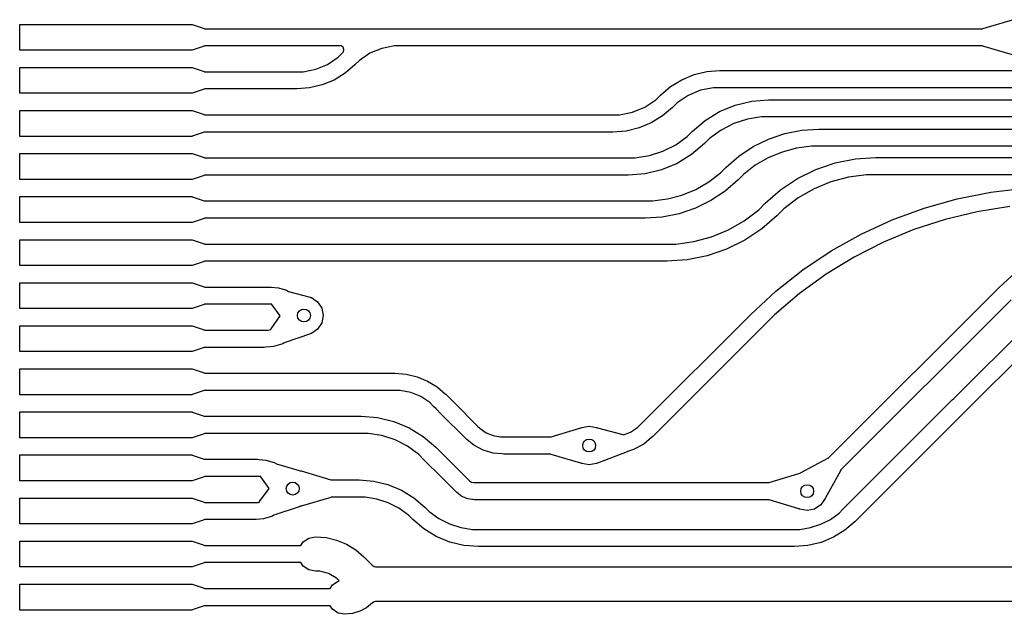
# Model space of a CAD drawing. Extents: x 123.6 to 185.8, y -114.3 to -69.
# Tile 1 of 16: x 123.6 to 135, y -92.9 to -86. Entities that reach past the tile are written whole.
import ezdxf

# ---------------------------------------------------------------- set-up
doc = ezdxf.new("R2010")
doc.units = 0
doc.layers.add('BLACK', color=7, linetype='CONTINUOUS')

msp = doc.modelspace()

# ---------------------------------------------------------------- linework, layer by layer
at = {"layer": 'BLACK', "linetype": 'CONTINUOUS'}
for p, q in [((123.57163, -86.306777), (123.57163, -86.006777)), ((123.57163, -86.006777), (125.57163, -86.006777)), ((125.57163, -86.006777), (125.57163, -86.007431)), ((125.57163, -86.007431), (125.574287, -86.007662)), ((125.574287, -86.007662), (125.71363, -86.05411)), ((134.748373, -86.054294), (135.093836, -85.951886)), ((125.71363, -86.05411), (125.716705, -86.056777)), ((125.716705, -86.056777), (127.286446, -86.056777)), ((127.286446, -86.056777), (127.993553, -86.056777)), ((127.993553, -86.056777), (134.744203, -86.056777)), ((134.744203, -86.056777), (134.748373, -86.054294)), ((125.71363, -86.259443), (125.57429, -86.30589)), ((125.717943, -86.256777), (125.71363, -86.259443)), ((127.286415, -86.256777), (125.717943, -86.256777)), ((127.300457, -86.256904), (127.286415, -86.256777)), ((127.323805, -86.272512), (127.300457, -86.256904)), ((127.91933, -86.256802), (127.773747, -86.285752)), ((127.993547, -86.256806), (127.91933, -86.256802)), ((127.993553, -86.256777), (127.993547, -86.256777)), ((127.993547, -86.256777), (127.993547, -86.256806)), ((134.745311, -86.256777), (127.993553, -86.256777)), ((134.748375, -86.259259), (134.745311, -86.256777)), ((135.093835, -86.361667), (134.748375, -86.259259)), ((125.57163, -86.306777), (123.57163, -86.306777)), ((125.57429, -86.30589), (125.57163, -86.30612)), ((125.57163, -86.30612), (125.57163, -86.306777)), ((127.266807, -86.38855), (127.319279, -86.336076)), ((127.31923, -86.336022), (127.329071, -86.326005)), ((127.319281, -86.336074), (127.31923, -86.336022)), ((127.319279, -86.336076), (127.319281, -86.336074)), ((127.33455, -86.29846), (127.323805, -86.272512)), ((127.329071, -86.326005), (127.33455, -86.29846)), ((127.63661, -86.34255), (127.51319, -86.425011)), ((127.773747, -86.285752), (127.63661, -86.34255)), ((127.006247, -86.527833), (127.143386, -86.471023)), ((127.143386, -86.471023), (127.266807, -86.38855)), ((127.460707, -86.477489), (127.346934, -86.574666)), ((127.460709, -86.477489), (127.460707, -86.477489)), ((127.460716, -86.477481), (127.460709, -86.477489)), ((127.460719, -86.47748), (127.460716, -86.477481)), ((127.51319, -86.425011), (127.460718, -86.477479)), ((127.460718, -86.477479), (127.460719, -86.47748)), ((123.57163, -86.806777), (123.57163, -86.506777)), ((123.57163, -86.506777), (125.57163, -86.506777)), ((125.57163, -86.506777), (125.57163, -86.507431)), ((125.57163, -86.507431), (125.574287, -86.507662)), ((125.574287, -86.507662), (125.71363, -86.55411)), ((125.71363, -86.55411), (125.716705, -86.556777)), ((125.716705, -86.556777), (126.786446, -86.556777)), ((126.786446, -86.556777), (126.786709, -86.556802)), ((126.786709, -86.556802), (126.860661, -86.556799)), ((126.860661, -86.556799), (127.006247, -86.527833)), ((127.346934, -86.574666), (127.219355, -86.652852)), ((131.254669, -86.648481), (131.39663, -86.589685)), ((131.39663, -86.589685), (131.54604, -86.553819)), ((131.54604, -86.553819), (131.697947, -86.541867)), ((131.697947, -86.541867), (131.699219, -86.541742)), ((131.699219, -86.541742), (142.845498, -86.541742)), ((127.081116, -86.710119), (126.935621, -86.745056)), ((127.219355, -86.652852), (127.081116, -86.710119)), ((131.123654, -86.72876), (131.254669, -86.648481)), ((125.57163, -86.806777), (123.57163, -86.806777)), ((125.57429, -86.80589), (125.57163, -86.80612)), ((125.57163, -86.80612), (125.57163, -86.806777)), ((125.71363, -86.759443), (125.57429, -86.80589)), ((125.717943, -86.756777), (125.71363, -86.759443)), ((126.786446, -86.756777), (125.717943, -86.756777)), ((126.786449, -86.756776), (126.786446, -86.756777)), ((126.786451, -86.756777), (126.786449, -86.756776)), ((126.935621, -86.745056), (126.786451, -86.756803)), ((126.786451, -86.756803), (126.786451, -86.756777)), ((130.952536, -86.882822), (131.006803, -86.828551)), ((131.006803, -86.828552), (131.006807, -86.828549)), ((131.006803, -86.828551), (131.006803, -86.828552)), ((131.006807, -86.828549), (131.00681, -86.828545)), ((131.00681, -86.828545), (131.123654, -86.72876)), ((131.330121, -86.830439), (131.202494, -86.915709)), ((131.471929, -86.771706), (131.330121, -86.830439)), ((131.622472, -86.741765), (131.471929, -86.771706)), ((131.699217, -86.741767), (131.622472, -86.741765)), ((131.699219, -86.741742), (131.699217, -86.741741)), ((131.699217, -86.741741), (131.699217, -86.741742)), ((131.699217, -86.741742), (131.699217, -86.741767)), ((142.845904, -86.741742), (131.699219, -86.741742)), ((130.824914, -86.968104), (130.952536, -86.882822)), ((131.202494, -86.915709), (131.148225, -86.969973)), ((131.693793, -87.018232), (131.875351, -86.943021)), ((131.875351, -86.943021), (132.066439, -86.897138)), ((132.066439, -86.897138), (132.262352, -86.881712)), ((132.262352, -86.881712), (132.262352, -86.881742)), ((132.262352, -86.881742), (132.262353, -86.881742)), ((132.262353, -86.881742), (132.262356, -86.881742)), ((132.262356, -86.881742), (142.644947, -86.881742)), ((123.57163, -87.306777), (123.57163, -87.006777)), ((123.57163, -87.006777), (125.57163, -87.006777)), ((125.57163, -87.006777), (125.57163, -87.007431)), ((125.57163, -87.007431), (125.574287, -87.007662)), ((125.574287, -87.007662), (125.71363, -87.05411)), ((125.71363, -87.05411), (125.716705, -87.056777)), ((125.716705, -87.056777), (130.455815, -87.056777)), ((130.455815, -87.056777), (130.456038, -87.056798)), ((130.456038, -87.056798), (130.532561, -87.056797)), ((130.532561, -87.056797), (130.683105, -87.026848)), ((130.683105, -87.026848), (130.824914, -86.968104)), ((131.14822, -86.969975), (131.031391, -87.069765)), ((131.148224, -86.969973), (131.14822, -86.969975)), ((131.148225, -86.969973), (131.148224, -86.969973)), ((131.526236, -87.120918), (131.693793, -87.018232)), ((130.900377, -87.150057), (130.758416, -87.208865)), ((131.031391, -87.069765), (130.900377, -87.150057)), ((131.376816, -87.24854), (131.526236, -87.120918)), ((131.858392, -87.158827), (131.710802, -87.234034)), ((132.01593, -87.107634), (131.858392, -87.158827)), ((132.179536, -87.081715), (132.01593, -87.107634)), ((132.262051, -87.081712), (132.179536, -87.081715)), ((132.262356, -87.081742), (132.262051, -87.081712)), ((132.26236, -87.081742), (132.262356, -87.081742)), ((142.64493, -87.081742), (132.26236, -87.081742)), ((125.71363, -87.259443), (125.57429, -87.30589)), ((125.717943, -87.256777), (125.71363, -87.259443)), ((130.455815, -87.256777), (125.717943, -87.256777)), ((130.455816, -87.256776), (130.455815, -87.256777)), ((130.455817, -87.256777), (130.455816, -87.256776)), ((130.609003, -87.24474), (130.455817, -87.256799)), ((130.455817, -87.256799), (130.455817, -87.256777)), ((130.758416, -87.208865), (130.609003, -87.24474)), ((131.318242, -87.307108), (131.376807, -87.248546)), ((131.376807, -87.248546), (131.376808, -87.248546)), ((131.376808, -87.248546), (131.376816, -87.24854)), ((131.710802, -87.234034), (131.576794, -87.331402)), ((132.261708, -87.337854), (132.450663, -87.27371)), ((132.450663, -87.27371), (132.646373, -87.234779)), ((132.646373, -87.234779), (132.845491, -87.221727)), ((132.845491, -87.221727), (132.845491, -87.221742)), ((132.845491, -87.221742), (132.845492, -87.221742)), ((132.845492, -87.221742), (142.40181, -87.221742)), ((125.57163, -87.306777), (123.57163, -87.306777)), ((125.57429, -87.30589), (125.57163, -87.30612)), ((125.57163, -87.30612), (125.57163, -87.306777)), ((131.036642, -87.479664), (131.184232, -87.404467)), ((131.184232, -87.404467), (131.318242, -87.307108)), ((131.518225, -87.389971), (131.36879, -87.517594)), ((131.518226, -87.389972), (131.518225, -87.389971)), ((131.518227, -87.389969), (131.518226, -87.389972)), ((131.51823, -87.389968), (131.518227, -87.389969)), ((131.576794, -87.331402), (131.51823, -87.389968)), ((132.082743, -87.426114), (132.261708, -87.337854)), ((123.57163, -87.806777), (123.57163, -87.506777)), ((123.57163, -87.506777), (125.57163, -87.506777)), ((125.57163, -87.506777), (125.57163, -87.507431)), ((125.57163, -87.507431), (125.574287, -87.507662)), ((125.574287, -87.507662), (125.71363, -87.55411)), ((130.879105, -87.530847), (131.036642, -87.479664)), ((131.36879, -87.517594), (131.201231, -87.620269)), ((131.916829, -87.536978), (132.082743, -87.426114)), ((132.418511, -87.489382), (132.257983, -87.555877)), ((132.586346, -87.444409), (132.418511, -87.489382)), ((132.758615, -87.421728), (132.586346, -87.444409)), ((132.845339, -87.421727), (132.758615, -87.421728)), ((132.845492, -87.421742), (132.845339, -87.421727)), ((132.845493, -87.421742), (132.845492, -87.421742)), ((142.401808, -87.421742), (132.845493, -87.421742)), ((125.71363, -87.55411), (125.716705, -87.556777)), ((125.716705, -87.556777), (130.632678, -87.556777)), ((130.632678, -87.556777), (130.632679, -87.556777)), ((130.632679, -87.556777), (130.63268, -87.556777)), ((130.63268, -87.556777), (130.63268, -87.556754)), ((130.63268, -87.556754), (130.715501, -87.556756)), ((130.715501, -87.556756), (130.879105, -87.530847)), ((131.201231, -87.620269), (131.019673, -87.695468)), ((131.766806, -87.668548), (131.916829, -87.536978)), ((132.257983, -87.555877), (132.107508, -87.642757)), ((132.81086, -87.689945), (133.035761, -87.6136)), ((133.035761, -87.6136), (133.268704, -87.567264)), ((133.268704, -87.567264), (133.505702, -87.55173)), ((133.505702, -87.55173), (133.505702, -87.551742)), ((133.505702, -87.551742), (142.141602, -87.551742)), ((130.828586, -87.741339), (130.633848, -87.756661)), ((131.019673, -87.695468), (130.828586, -87.741339)), ((131.567526, -87.835765), (131.705373, -87.729984)), ((131.705373, -87.729984), (131.766804, -87.66855)), ((131.766804, -87.66855), (131.766806, -87.668548)), ((131.96966, -87.748536), (131.90823, -87.809969)), ((132.107508, -87.642757), (131.96966, -87.748536)), ((132.597847, -87.794994), (132.81086, -87.689945)), ((125.57163, -87.806777), (123.57163, -87.806777)), ((125.57429, -87.80589), (125.57163, -87.80612)), ((125.57163, -87.80612), (125.57163, -87.806777)), ((125.71363, -87.759443), (125.57429, -87.80589)), ((125.717943, -87.756777), (125.71363, -87.759443)), ((130.632676, -87.756777), (125.717943, -87.756777)), ((130.632678, -87.756777), (130.632676, -87.756777)), ((130.633848, -87.756661), (130.632678, -87.756777)), ((131.41705, -87.922648), (131.567526, -87.835765)), ((131.908225, -87.809969), (131.758206, -87.941542)), ((131.908229, -87.809968), (131.908225, -87.809969)), ((131.90823, -87.809969), (131.908229, -87.809968)), ((132.40037, -87.926948), (132.597847, -87.794994)), ((132.985235, -87.834194), (132.78956, -87.915247)), ((133.189817, -87.779375), (132.985235, -87.834194)), ((133.399803, -87.75173), (133.189817, -87.779375)), ((133.50558, -87.75173), (133.399803, -87.75173)), ((133.505702, -87.751742), (133.50558, -87.75173)), ((142.141602, -87.751742), (133.505702, -87.751742)), ((131.256522, -87.989146), (131.41705, -87.922648)), ((131.758206, -87.941542), (131.592293, -88.052408)), ((132.221805, -88.08355), (132.40037, -87.926948)), ((132.78956, -87.915247), (132.606139, -88.021148)), ((134.451379, -88.031529), (134.840993, -87.954032)), ((134.840993, -87.954032), (135.235487, -87.907342)), ((123.57163, -88.306776), (123.57163, -88.006776)), ((123.57163, -88.006776), (125.57163, -88.006776)), ((125.57163, -88.006776), (125.57163, -88.00743)), ((125.57163, -88.00743), (125.574287, -88.007661)), ((125.574287, -88.007661), (125.71363, -88.054109)), ((125.71363, -88.054109), (125.716705, -88.056776)), ((125.716705, -88.056776), (130.829541, -88.056776)), ((130.829541, -88.056776), (130.829886, -88.056809)), ((130.829886, -88.056809), (130.916417, -88.056807)), ((130.916417, -88.056807), (131.088686, -88.034123)), ((131.088686, -88.034123), (131.256522, -87.989146)), ((131.592293, -88.052408), (131.413328, -88.140671)), ((132.146924, -88.158434), (132.221804, -88.083549)), ((132.221804, -88.083549), (132.221805, -88.08355)), ((132.606139, -88.021148), (132.43811, -88.150085)), ((134.069047, -88.139357), (134.451379, -88.031529)), ((131.224373, -88.204818), (131.028663, -88.243753)), ((131.413328, -88.140671), (131.224373, -88.204818)), ((131.978895, -88.287373), (132.146924, -88.158434)), ((132.43811, -88.150085), (132.363229, -88.224969)), ((133.696353, -88.27685), (134.069047, -88.139357)), ((134.683711, -88.181435), (134.312424, -88.270572)), ((135.060848, -88.121704), (134.683711, -88.181435)), ((125.57163, -88.306776), (123.57163, -88.306776)), ((125.57429, -88.305889), (125.57163, -88.306119)), ((125.57163, -88.306119), (125.57163, -88.306776)), ((125.71363, -88.259442), (125.57429, -88.305889)), ((125.717943, -88.256776), (125.71363, -88.259442)), ((130.829541, -88.256776), (125.717943, -88.256776)), ((130.829543, -88.256775), (130.829541, -88.256776)), ((130.829544, -88.256776), (130.829543, -88.256775)), ((131.028663, -88.243753), (130.829544, -88.25681)), ((130.829544, -88.25681), (130.829544, -88.256776)), ((131.795473, -88.393277), (131.978895, -88.287373)), ((132.363225, -88.224969), (132.184665, -88.381571)), ((132.363229, -88.224968), (132.363225, -88.224969)), ((132.363229, -88.224969), (132.363229, -88.224968)), ((133.335596, -88.443161), (133.696353, -88.27685)), ((134.312424, -88.270572), (133.949275, -88.388565)), ((131.599798, -88.474333), (131.795473, -88.393277)), ((132.184665, -88.381571), (131.987188, -88.513527)), ((133.949275, -88.388565), (133.596503, -88.534688)), ((123.57163, -88.806777), (123.57163, -88.506777)), ((123.57163, -88.506777), (125.57163, -88.506777)), ((125.57163, -88.506777), (125.57163, -88.507431)), ((125.57163, -88.507431), (125.574287, -88.507662)), ((125.574287, -88.507662), (125.71363, -88.55411)), ((131.18523, -88.556804), (131.395217, -88.529155)), ((131.395217, -88.529155), (131.599798, -88.474333)), ((131.987188, -88.513527), (131.774176, -88.618579)), ((132.988999, -88.637265), (133.335596, -88.443161)), ((133.596503, -88.534688), (133.256284, -88.708038)), ((125.71363, -88.55411), (125.716705, -88.556777)), ((125.716705, -88.556777), (131.079332, -88.556777)), ((131.079332, -88.556777), (131.079626, -88.556805)), ((131.079626, -88.556805), (131.18523, -88.556804)), ((131.774176, -88.618579), (131.549275, -88.694928)), ((132.658701, -88.857963), (132.988999, -88.637265)), ((125.71363, -88.759443), (125.57429, -88.80589)), ((125.717943, -88.756777), (125.71363, -88.759443)), ((131.079332, -88.756777), (125.717943, -88.756777)), ((131.079333, -88.756776), (131.079332, -88.756777)), ((131.079334, -88.756777), (131.079333, -88.756776)), ((131.316332, -88.741268), (131.079334, -88.756806)), ((131.079334, -88.756806), (131.079334, -88.756777)), ((131.549275, -88.694928), (131.316332, -88.741268)), ((133.256284, -88.708038), (132.930714, -88.907547)), ((125.57163, -88.806777), (123.57163, -88.806777)), ((125.57429, -88.80589), (125.57163, -88.80612)), ((125.57163, -88.80612), (125.57163, -88.806777)), ((132.346736, -89.103897), (132.658701, -88.857963)), ((134.933594, -89.064984), (135.135913, -88.881612)), ((132.930714, -88.907547), (132.621802, -89.131986)), ((123.57163, -89.306777), (123.57163, -89.006777)), ((123.57163, -89.006777), (125.57163, -89.006777)), ((125.57163, -89.006777), (125.57163, -89.007431)), ((125.57163, -89.007431), (125.574287, -89.007662)), ((125.574287, -89.007662), (125.71363, -89.05411)), ((125.71363, -89.05411), (125.716705, -89.056777)), ((125.716705, -89.056777), (126.477365, -89.056777)), ((126.477365, -89.056777), (126.490689, -89.058089)), ((126.490689, -89.058089), (126.573469, -89.066235)), ((126.573469, -89.066235), (126.665889, -89.094263)), ((126.665889, -89.094263), (126.692796, -89.108643)), ((126.692796, -89.108643), (126.852882, -89.15136)), ((132.055039, -89.37354), (132.346736, -89.103897)), ((132.955074, -91.043502), (134.933583, -89.064994)), ((134.933583, -89.064994), (134.933594, -89.064984)), ((126.852882, -89.15136), (126.943253, -89.175475)), ((126.943253, -89.175475), (126.944793, -89.176654)), ((126.944793, -89.176654), (126.956104, -89.178904)), ((126.956104, -89.178904), (127.029099, -89.227678)), ((127.029099, -89.227678), (127.077873, -89.300673)), ((132.621802, -89.131986), (132.331451, -89.37997)), ((135.075005, -89.206416), (133.097163, -91.184257)), ((125.57163, -89.306777), (123.57163, -89.306777)), ((125.57429, -89.30589), (125.57163, -89.30612)), ((125.57163, -89.30612), (125.57163, -89.306777)), ((125.71363, -89.259443), (125.57429, -89.30589)), ((125.717943, -89.256777), (125.71363, -89.259443)), ((126.477365, -89.256777), (125.717943, -89.256777)), ((126.477371, -89.256776), (126.477365, -89.256777)), ((126.477374, -89.256777), (126.477371, -89.256776)), ((126.497172, -89.256775), (126.477374, -89.256777)), ((126.498333, -89.260406), (126.497172, -89.256775)), ((126.595659, -89.39111), (126.498333, -89.260406)), ((127.077873, -89.300673), (127.095, -89.386777)), ((126.488373, -89.543263), (126.595659, -89.39111)), ((127.095, -89.386777), (127.077873, -89.472881)), ((130.776892, -90.651685), (132.05503, -89.373548)), ((132.05503, -89.373548), (132.055039, -89.37354)), ((132.331451, -89.37997), (132.196451, -89.51497)), ((134.425795, -90.336265), (135.396027, -89.366034)), ((123.57163, -89.806777), (123.57163, -89.506777)), ((123.57163, -89.506777), (125.57163, -89.506777)), ((125.57163, -89.506777), (125.57163, -89.507431)), ((125.57163, -89.507431), (125.574287, -89.507662)), ((125.574287, -89.507662), (125.71363, -89.55411)), ((125.71363, -89.55411), (125.716705, -89.556777)), ((125.716705, -89.556777), (126.409081, -89.556777)), ((126.409081, -89.556777), (126.409083, -89.556777)), ((126.409083, -89.556777), (126.409085, -89.556777)), ((126.409085, -89.556777), (126.409085, -89.556775)), ((126.409085, -89.556775), (126.4566, -89.556776)), ((126.4566, -89.556776), (126.487226, -89.54857)), ((126.487226, -89.54857), (126.487809, -89.544147)), ((126.487809, -89.544147), (126.488373, -89.543263)), ((127.029099, -89.545876), (126.956104, -89.59465)), ((127.077873, -89.472881), (127.029099, -89.545876)), ((132.196451, -89.514969), (130.918314, -90.793107)), ((132.196451, -89.51497), (132.196451, -89.514969)), ((135.537448, -89.507455), (134.567217, -90.477687)), ((126.944461, -89.598713), (126.642276, -89.704171)), ((126.945036, -89.598495), (126.944461, -89.598713)), ((126.94711, -89.596438), (126.945036, -89.598495)), ((126.956104, -89.59465), (126.94711, -89.596438)), ((125.71363, -89.759443), (125.57429, -89.80589)), ((125.717943, -89.756777), (125.71363, -89.759443)), ((126.409077, -89.756777), (125.717943, -89.756777)), ((126.409081, -89.756777), (126.409077, -89.756777)), ((126.42859, -89.754856), (126.409081, -89.756777)), ((126.428597, -89.754852), (126.42859, -89.754856)), ((126.518509, -89.746), (126.428597, -89.754852)), ((126.623736, -89.714082), (126.518509, -89.746)), ((126.642276, -89.704171), (126.623736, -89.714082)), ((125.57163, -89.806777), (123.57163, -89.806777)), ((125.57429, -89.80589), (125.57163, -89.80612)), ((125.57163, -89.80612), (125.57163, -89.806777)), ((123.57163, -90.306777), (123.57163, -90.006777)), ((123.57163, -90.006777), (125.57163, -90.006777)), ((125.57163, -90.006777), (125.57163, -90.007431)), ((125.57163, -90.007431), (125.574287, -90.007662)), ((125.574287, -90.007662), (125.71363, -90.05411)), ((125.71363, -90.05411), (125.716705, -90.056777)), ((125.716705, -90.056777), (127.925944, -90.056777)), ((127.925944, -90.056777), (127.925948, -90.056777)), ((127.925948, -90.056777), (127.92595, -90.056777)), ((127.92595, -90.056777), (128.056422, -90.067053)), ((128.056422, -90.067053), (128.183679, -90.097614)), ((128.183679, -90.097614), (128.304589, -90.147706)), ((128.304589, -90.147706), (128.416175, -90.216096)), ((125.71363, -90.259443), (125.57429, -90.30589)), ((125.717943, -90.256777), (125.71363, -90.259443)), ((127.925938, -90.256777), (125.717943, -90.256777)), ((127.988385, -90.256781), (127.925938, -90.256777)), ((128.110878, -90.281154), (127.988385, -90.256781)), ((128.416175, -90.216096), (128.514087, -90.299733)), ((125.57163, -90.306777), (123.57163, -90.306777)), ((125.57429, -90.30589), (125.57163, -90.30612)), ((125.57163, -90.30612), (125.57163, -90.306777)), ((128.226261, -90.328957), (128.110878, -90.281154)), ((128.330102, -90.398351), (128.226261, -90.328957)), ((128.514087, -90.299733), (128.515711, -90.301066)), ((128.515711, -90.301066), (128.545705, -90.331061)), ((128.545705, -90.331061), (128.545711, -90.331066)), ((128.545711, -90.331066), (128.605711, -90.391066)), ((133.125313, -91.636762), (134.393936, -90.368124)), ((134.393936, -90.368124), (134.393937, -90.368122)), ((134.393937, -90.368122), (134.393939, -90.368121)), ((134.393939, -90.368121), (134.409861, -90.352199)), ((134.409861, -90.352199), (134.409866, -90.352194)), ((134.409866, -90.352194), (134.425795, -90.336265)), ((128.374255, -90.442511), (128.330102, -90.398351)), ((128.374284, -90.442482), (128.374255, -90.442511)), ((128.374289, -90.442488), (128.374284, -90.442482)), ((128.404284, -90.472482), (128.374289, -90.442488)), ((128.404289, -90.472488), (128.404284, -90.472482)), ((128.464289, -90.532488), (128.404289, -90.472488)), ((128.605711, -90.391066), (128.885711, -90.671066)), ((134.567217, -90.477687), (134.551288, -90.493616)), ((123.57163, -90.806776), (123.57163, -90.506776)), ((123.57163, -90.506776), (125.57163, -90.506776)), ((125.57163, -90.506776), (125.57163, -90.50743)), ((125.57163, -90.50743), (125.574287, -90.507661)), ((125.574287, -90.507661), (125.71363, -90.554109)), ((125.71363, -90.554109), (125.716705, -90.556776)), ((125.716705, -90.556776), (127.533307, -90.556776)), ((127.533307, -90.556776), (127.533308, -90.556776)), ((127.533308, -90.556776), (127.725204, -90.571879)), ((127.725204, -90.571879), (127.912376, -90.616815)), ((128.744289, -90.812488), (128.464289, -90.532488)), ((134.535358, -90.509544), (133.26674, -91.778177)), ((134.551286, -90.493618), (134.535357, -90.509544)), ((134.535357, -90.509544), (134.535358, -90.509544)), ((134.551288, -90.493616), (134.551286, -90.493618)), ((127.912376, -90.616815), (128.090213, -90.690477)), ((128.090213, -90.690477), (128.254339, -90.791051)), ((128.885711, -90.671066), (128.885713, -90.671068)), ((128.885713, -90.671068), (128.885717, -90.671065)), ((128.885717, -90.671065), (128.915607, -90.700957)), ((128.915607, -90.700957), (128.985902, -90.747929)), ((129.738373, -90.794294), (130.083836, -90.691886)), ((130.083836, -90.691886), (130.088673, -90.692393)), ((130.088673, -90.692393), (130.093896, -90.688904)), ((130.093896, -90.688904), (130.18, -90.671777)), ((130.18, -90.671777), (130.266104, -90.688904)), ((130.266104, -90.688904), (130.270517, -90.691852)), ((130.270517, -90.691852), (130.275945, -90.691494)), ((130.275945, -90.691494), (130.572385, -90.769507)), ((130.661257, -90.7404), (130.742392, -90.686186)), ((130.742392, -90.686186), (130.776887, -90.65169)), ((130.776887, -90.65169), (130.776892, -90.651685)), ((125.57163, -90.806776), (123.57163, -90.806776)), ((125.57429, -90.805889), (125.57163, -90.806119)), ((125.57163, -90.806119), (125.57163, -90.806776)), ((125.71363, -90.759442), (125.57429, -90.805889)), ((125.717943, -90.756776), (125.71363, -90.759442)), ((127.533306, -90.756776), (125.717943, -90.756776)), ((127.614109, -90.756776), (127.533306, -90.756776)), ((127.773725, -90.782057), (127.614109, -90.756776)), ((127.927421, -90.831996), (127.773725, -90.782057)), ((128.071413, -90.905362), (127.927421, -90.831996)), ((128.254339, -90.791051), (128.400711, -90.916062)), ((128.759443, -90.824924), (128.744289, -90.812488)), ((128.759459, -90.82493), (128.759443, -90.824924)), ((128.839637, -90.890734), (128.759459, -90.82493)), ((128.985902, -90.747929), (129.06401, -90.780283)), ((129.06401, -90.780283), (129.14693, -90.796777)), ((129.14693, -90.796777), (129.189202, -90.796777)), ((129.189202, -90.796777), (129.189203, -90.796777)), ((129.189203, -90.796777), (129.734203, -90.796777)), ((129.734203, -90.796777), (129.738373, -90.794294)), ((130.572385, -90.769507), (130.578946, -90.774495)), ((130.578946, -90.774495), (130.661257, -90.7404)), ((130.903646, -90.805144), (130.81294, -90.879586)), ((130.918314, -90.793107), (130.903646, -90.805144)), ((128.202155, -91.00035), (128.071413, -90.905362)), ((128.400711, -90.916062), (128.400709, -90.916064)), ((128.400709, -90.916064), (128.40071, -90.916065)), ((128.40071, -90.916065), (128.620705, -91.136061)), ((128.948417, -90.948881), (128.839637, -90.890734)), ((130.69272, -90.943847), (130.625539, -90.964226)), ((130.81294, -90.879586), (130.69272, -90.943847)), ((123.57163, -91.306777), (123.57163, -91.006777)), ((123.57163, -91.006777), (125.57163, -91.006777)), ((125.57163, -91.006777), (125.57163, -91.007431)), ((125.57163, -91.007431), (125.574287, -91.007662)), ((125.574287, -91.007662), (125.71363, -91.05411)), ((125.71363, -91.05411), (125.716705, -91.056777)), ((125.716705, -91.056777), (126.330294, -91.056777)), ((126.330294, -91.056777), (126.349803, -91.058698)), ((126.349803, -91.058698), (126.3839, -91.062055)), ((126.3839, -91.062055), (126.38513, -91.061582)), ((126.38513, -91.061582), (126.388093, -91.062039)), ((128.25926, -91.057453), (128.202155, -91.00035)), ((128.259288, -91.057487), (128.25926, -91.057453)), ((128.479284, -91.277482), (128.259288, -91.057487)), ((129.066452, -90.984687), (128.948417, -90.948881)), ((129.169692, -90.994855), (129.066452, -90.984687)), ((129.169694, -90.994856), (129.169692, -90.994855)), ((129.189203, -90.996777), (129.169694, -90.994856)), ((129.189204, -90.996777), (129.189203, -90.996777)), ((129.735311, -90.996777), (129.189204, -90.996777)), ((129.738375, -90.999259), (129.735311, -90.996777)), ((130.083835, -91.101667), (129.738375, -90.999259)), ((130.620892, -90.968198), (130.276702, -91.100573)), ((130.625539, -90.964226), (130.620892, -90.968198)), ((132.633204, -91.213925), (132.951125, -91.043892)), ((132.951125, -91.043892), (132.955074, -91.043502)), ((126.388093, -91.062039), (126.39034, -91.06269)), ((126.39034, -91.06269), (126.429732, -91.066569)), ((126.429732, -91.066569), (126.52535, -91.095572)), ((126.52535, -91.095572), (126.550763, -91.109154)), ((126.550763, -91.109154), (126.813599, -91.185282)), ((128.620705, -91.136061), (128.620711, -91.136066)), ((128.620711, -91.136066), (128.730705, -91.246061)), ((130.08904, -91.101405), (130.083835, -91.101667)), ((130.093896, -91.10465), (130.08904, -91.101405)), ((130.18, -91.121777), (130.093896, -91.10465)), ((130.266104, -91.10465), (130.18, -91.121777)), ((130.27237, -91.100462), (130.266104, -91.10465)), ((130.276702, -91.100573), (130.27237, -91.100462)), ((125.71363, -91.259443), (125.57429, -91.30589)), ((125.717943, -91.256777), (125.71363, -91.259443)), ((126.330294, -91.256777), (125.717943, -91.256777)), ((126.330295, -91.256777), (126.330294, -91.256776)), ((126.330294, -91.256776), (126.330294, -91.256777)), ((126.369553, -91.256776), (126.330295, -91.256777)), ((126.370826, -91.260932), (126.369553, -91.256776)), ((126.466493, -91.395248), (126.370826, -91.260932)), ((126.813599, -91.185282), (126.815487, -91.186792)), ((126.815487, -91.186792), (126.826104, -91.188904)), ((126.826104, -91.188904), (126.830958, -91.192147)), ((126.830958, -91.192147), (126.836163, -91.191886)), ((126.836163, -91.191886), (127.181625, -91.294294)), ((128.479289, -91.277488), (128.479284, -91.277482)), ((128.589284, -91.387482), (128.479289, -91.277488)), ((128.730705, -91.246061), (128.730711, -91.246066)), ((128.730711, -91.246066), (128.785711, -91.301067)), ((132.268373, -91.324294), (132.613836, -91.221886)), ((132.613836, -91.221886), (132.618673, -91.222393)), ((132.618673, -91.222393), (132.623896, -91.218904)), ((132.623896, -91.218904), (132.62973, -91.217743)), ((132.62973, -91.217743), (132.633204, -91.213925)), ((133.095967, -91.188918), (132.922901, -91.503734)), ((133.097163, -91.184257), (133.095967, -91.188918)), ((125.57163, -91.306777), (123.57163, -91.306777)), ((125.57429, -91.30589), (125.57163, -91.30612)), ((125.57163, -91.30612), (125.57163, -91.306777)), ((126.355764, -91.547756), (126.466493, -91.395248)), ((127.181625, -91.294294), (127.18469, -91.296777)), ((127.18469, -91.296777), (127.511447, -91.296777)), ((127.511447, -91.296777), (127.51145, -91.296777)), ((127.51145, -91.296777), (127.511452, -91.296777)), ((127.511452, -91.296777), (127.680171, -91.310064)), ((127.680171, -91.310064), (127.844734, -91.349581)), ((127.844734, -91.349581), (128.001089, -91.414355)), ((128.589289, -91.387488), (128.589284, -91.387482)), ((128.644281, -91.442479), (128.589289, -91.387488)), ((128.785711, -91.301067), (128.785713, -91.301069)), ((128.785713, -91.301069), (128.785717, -91.301072)), ((128.785717, -91.301072), (128.785727, -91.301062)), ((128.785727, -91.301062), (128.793898, -91.309234)), ((128.793898, -91.309234), (128.813912, -91.320792)), ((128.813912, -91.320792), (128.836235, -91.326775)), ((128.836235, -91.326775), (128.847791, -91.326777)), ((128.847791, -91.326777), (132.264203, -91.326777)), ((132.264203, -91.326777), (132.268373, -91.324294)), ((123.57163, -91.806777), (123.57163, -91.506777)), ((123.57163, -91.506777), (125.57163, -91.506777)), ((125.57163, -91.506777), (125.57163, -91.507431)), ((125.57163, -91.507431), (125.574287, -91.507662)), ((125.574287, -91.507662), (125.71363, -91.55411)), ((127.181625, -91.499259), (126.836164, -91.601667)), ((127.185795, -91.496777), (127.181625, -91.499259)), ((127.511442, -91.496777), (127.185795, -91.496777)), ((127.580584, -91.49678), (127.511442, -91.496777)), ((127.717164, -91.518419), (127.580584, -91.49678)), ((127.848678, -91.561158), (127.717164, -91.518419)), ((128.001089, -91.414355), (128.145387, -91.502791)), ((128.145387, -91.502791), (128.273889, -91.612554)), ((128.644283, -91.442482), (128.644281, -91.442479)), ((128.64429, -91.442488), (128.644283, -91.442481)), ((128.644283, -91.442481), (128.644283, -91.442482)), ((128.659443, -91.454924), (128.64429, -91.442488)), ((128.66178, -91.455892), (128.659443, -91.454924)), ((128.703889, -91.488209), (128.66178, -91.455892)), ((128.773291, -91.516964), (128.703889, -91.488209)), ((128.825977, -91.523905), (128.773291, -91.516964)), ((132.917873, -91.512881), (132.869099, -91.585876)), ((132.919084, -91.506791), (132.917873, -91.512881)), ((132.922901, -91.503734), (132.919084, -91.506791)), ((125.71363, -91.55411), (125.716705, -91.556777)), ((125.716705, -91.556777), (126.296152, -91.556777)), ((126.296152, -91.556777), (126.29616, -91.556777)), ((126.29616, -91.556777), (126.296163, -91.556777)), ((126.296163, -91.556777), (126.296163, -91.556734)), ((126.296163, -91.556734), (126.341429, -91.556739)), ((126.341429, -91.556739), (126.354523, -91.553231)), ((126.354523, -91.553231), (126.355113, -91.548761)), ((126.355113, -91.548761), (126.355764, -91.547756)), ((126.814245, -91.608607), (126.5207, -91.706574)), ((126.814971, -91.608338), (126.814245, -91.608607)), ((126.81683, -91.606494), (126.814971, -91.608338)), ((126.826104, -91.60465), (126.81683, -91.606494)), ((126.831328, -91.601159), (126.826104, -91.60465)), ((126.836164, -91.601667), (126.831328, -91.601159)), ((127.971886, -91.623944), (127.848678, -91.561158)), ((128.083756, -91.705231), (127.971886, -91.623944)), ((128.273889, -91.612554), (128.274095, -91.612673)), ((128.274095, -91.612673), (128.27407, -91.612698)), ((128.27407, -91.612698), (128.274078, -91.612705)), ((128.274078, -91.612705), (128.274103, -91.612681)), ((128.274103, -91.612681), (128.274171, -91.612799)), ((128.274171, -91.612799), (128.322966, -91.661589)), ((128.828272, -91.524856), (128.825977, -91.523905)), ((128.847741, -91.526773), (128.828272, -91.524856)), ((128.847771, -91.526777), (128.847741, -91.526773)), ((128.847773, -91.526776), (128.847771, -91.526777)), ((128.847781, -91.526777), (128.847773, -91.526776)), ((132.265311, -91.526777), (128.847781, -91.526777)), ((132.268375, -91.529259), (132.265311, -91.526777)), ((132.613835, -91.631667), (132.268375, -91.529259)), ((132.61904, -91.631405), (132.613835, -91.631667)), ((132.623896, -91.63465), (132.61904, -91.631405)), ((132.869099, -91.585876), (132.796104, -91.63465)), ((126.402237, -91.746296), (126.315795, -91.7548)), ((126.504258, -91.715361), (126.402237, -91.746296)), ((126.5207, -91.706574), (126.504258, -91.715361)), ((128.132644, -91.754125), (128.083756, -91.705231)), ((128.322966, -91.661589), (128.434849, -91.742868)), ((128.434849, -91.742868), (128.558069, -91.805645)), ((132.71, -91.651777), (132.623896, -91.63465)), ((132.796104, -91.63465), (132.71, -91.651777)), ((132.979592, -91.754762), (133.080996, -91.681082)), ((133.080996, -91.681082), (133.125311, -91.636764)), ((133.125311, -91.636764), (133.125313, -91.636762)), ((125.57163, -91.806777), (123.57163, -91.806777)), ((125.57429, -91.80589), (125.57163, -91.80612)), ((125.57163, -91.80612), (125.57163, -91.806777)), ((125.71363, -91.759443), (125.57429, -91.80589)), ((125.717943, -91.756777), (125.71363, -91.759443)), ((126.296141, -91.756777), (125.717943, -91.756777)), ((126.296152, -91.756777), (126.296141, -91.756777)), ((126.315661, -91.754856), (126.296152, -91.756777)), ((126.315795, -91.7548), (126.315661, -91.754856)), ((128.132673, -91.754095), (128.132644, -91.754125)), ((128.132657, -91.754127), (128.132681, -91.754103)), ((128.261358, -91.864037), (128.132657, -91.754127)), ((128.132678, -91.754097), (128.132673, -91.754095)), ((128.132681, -91.754103), (128.132678, -91.754097)), ((128.558069, -91.805645), (128.689593, -91.848374)), ((128.689593, -91.848374), (128.826181, -91.870002)), ((132.6249, -91.870023), (132.748701, -91.850411)), ((132.748701, -91.850411), (132.867911, -91.811672)), ((132.867911, -91.811672), (132.979592, -91.754762)), ((133.266697, -91.778213), (133.147858, -91.879721)), ((133.266736, -91.778182), (133.266697, -91.778213)), ((133.266738, -91.778179), (133.266736, -91.778182)), ((133.266739, -91.77818), (133.266738, -91.778179)), ((133.26674, -91.778177), (133.266739, -91.77818)), ((126.861096, -92.015353), (126.925982, -91.972)), ((126.925982, -91.972), (127.002519, -91.956778)), ((127.002519, -91.956778), (127.12727, -91.966598)), ((127.12727, -91.966598), (127.24895, -91.995812)), ((128.405669, -91.952462), (128.261358, -91.864037)), ((128.562035, -92.017223), (128.405669, -91.952462)), ((128.826181, -91.870002), (128.895326, -91.87)), ((128.895326, -91.87), (128.895329, -91.87)), ((128.895329, -91.87), (132.56223, -91.87)), ((132.56223, -91.87), (132.562493, -91.870025)), ((132.562493, -91.870025), (132.6249, -91.870023)), ((133.014557, -91.961416), (132.870117, -92.021251)), ((133.147858, -91.879721), (133.014557, -91.961416)), ((123.57163, -92.306778), (123.57163, -92.006778)), ((123.57163, -92.006778), (125.57163, -92.006778)), ((125.57163, -92.006778), (125.57163, -92.007432)), ((125.57163, -92.007432), (125.574287, -92.007663)), ((125.574287, -92.007663), (125.71363, -92.054111)), ((125.71363, -92.054111), (125.716705, -92.056778)), ((125.716705, -92.056778), (126.833415, -92.056778)), ((126.833415, -92.056778), (126.861096, -92.015353)), ((127.24895, -91.995812), (127.364562, -92.0437)), ((127.364562, -92.0437), (127.471261, -92.109083)), ((128.726607, -92.056726), (128.562035, -92.017223)), ((128.895317, -92.069998), (128.726607, -92.056726)), ((128.895329, -92.07), (128.895317, -92.069998)), ((128.895332, -92.07), (128.895329, -92.07)), ((132.56223, -92.07), (128.895332, -92.07)), ((132.562232, -92.069999), (132.56223, -92.07)), ((132.562233, -92.07), (132.562232, -92.069999)), ((132.718094, -92.057754), (132.562233, -92.070026)), ((132.562233, -92.070026), (132.562233, -92.07)), ((132.870117, -92.021251), (132.718094, -92.057754)), ((127.471261, -92.109083), (127.566418, -92.190351)), ((127.566418, -92.190351), (127.566418, -92.190352)), ((127.566418, -92.190352), (127.56642, -92.190355)), ((127.56642, -92.190355), (127.566421, -92.190356)), ((127.566421, -92.190356), (127.666421, -92.290355)), ((125.57163, -92.306778), (123.57163, -92.306778)), ((125.57429, -92.305891), (125.57163, -92.306121)), ((125.57163, -92.306121), (125.57163, -92.306778)), ((125.71363, -92.259444), (125.57429, -92.305891)), ((125.717943, -92.256778), (125.71363, -92.259444)), ((126.833416, -92.256778), (125.717943, -92.256778)), ((126.861089, -92.298196), (126.833416, -92.256778)), ((126.925973, -92.341552), (126.861089, -92.298196)), ((127.666421, -92.290355), (127.666428, -92.290363)), ((127.666428, -92.290363), (127.66643, -92.290365)), ((127.66643, -92.290365), (127.666445, -92.29035)), ((127.666445, -92.29035), (127.671664, -92.29557)), ((127.671664, -92.29557), (127.68445, -92.302953)), ((127.68445, -92.302953), (127.698711, -92.306776)), ((127.698711, -92.306776), (127.705674, -92.306776)), ((127.705674, -92.306776), (127.706039, -92.306741)), ((127.706039, -92.306741), (127.706039, -92.306776)), ((127.706039, -92.306776), (127.706093, -92.306777)), ((127.706093, -92.306777), (135.969677, -92.306777)), ((127.002509, -92.356778), (126.925973, -92.341552)), ((127.054841, -92.356779), (127.002509, -92.356778)), ((127.155937, -92.383868), (127.054841, -92.356779)), ((127.246578, -92.436199), (127.155937, -92.383868)), ((123.57163, -92.806777), (123.57163, -92.506777)), ((123.57163, -92.506777), (125.57163, -92.506777)), ((125.57163, -92.506777), (125.57163, -92.507431)), ((125.57163, -92.507431), (125.574287, -92.507662)), ((125.574287, -92.507662), (125.71363, -92.55411)), ((127.174836, -92.556777), (127.202493, -92.515374)), ((127.202493, -92.515374), (127.267373, -92.472011)), ((127.279898, -92.469517), (127.246578, -92.436199)), ((127.267373, -92.472011), (127.279898, -92.469517)), ((125.71363, -92.55411), (125.716705, -92.556777)), ((125.716705, -92.556777), (127.174836, -92.556777)), ((125.71363, -92.759443), (125.57429, -92.80589)), ((125.717943, -92.756777), (125.71363, -92.759443)), ((127.174833, -92.756777), (125.717943, -92.756777)), ((127.20253, -92.798217), (127.174833, -92.756777)), ((127.66643, -92.723189), (127.597324, -92.779911)), ((127.666433, -92.723183), (127.66643, -92.723189)), ((127.666443, -92.723177), (127.666433, -92.723183)), ((127.666466, -92.723199), (127.666443, -92.723177)), ((127.666582, -92.723037), (127.666466, -92.723199)), ((127.67167, -92.717948), (127.666582, -92.723037)), ((127.684453, -92.710565), (127.67167, -92.717948)), ((127.698711, -92.706742), (127.684453, -92.710565)), ((127.705674, -92.706741), (127.698711, -92.706742)), ((127.706039, -92.706777), (127.705674, -92.706741)), ((127.706047, -92.706775), (127.706039, -92.706777)), ((127.706066, -92.706777), (127.706047, -92.706775)), ((127.706093, -92.706777), (127.706066, -92.706777)), ((135.969776, -92.706777), (127.706093, -92.706777)), ((125.57163, -92.806777), (123.57163, -92.806777)), ((125.57429, -92.80589), (125.57163, -92.80612)), ((125.57163, -92.80612), (125.57163, -92.806777)), ((127.26742, -92.841563), (127.20253, -92.798217)), ((127.343959, -92.856777), (127.26742, -92.841563)), ((127.43293, -92.848023), (127.343959, -92.856797)), ((127.343959, -92.856797), (127.343959, -92.856777)), ((127.518481, -92.822062), (127.43293, -92.848023)), ((127.597324, -92.779911), (127.518481, -92.822062))]:
    msp.add_line(p, q, dxfattribs=at)
at = {"layer": 'BLACK'}
for centre in [(126.87, -89.386777), (130.18, -90.896777), (126.74, -91.396777), (132.71, -91.426777)]:
    msp.add_circle(centre, 0.075, dxfattribs=at)

doc.saveas('drawing.dxf')
